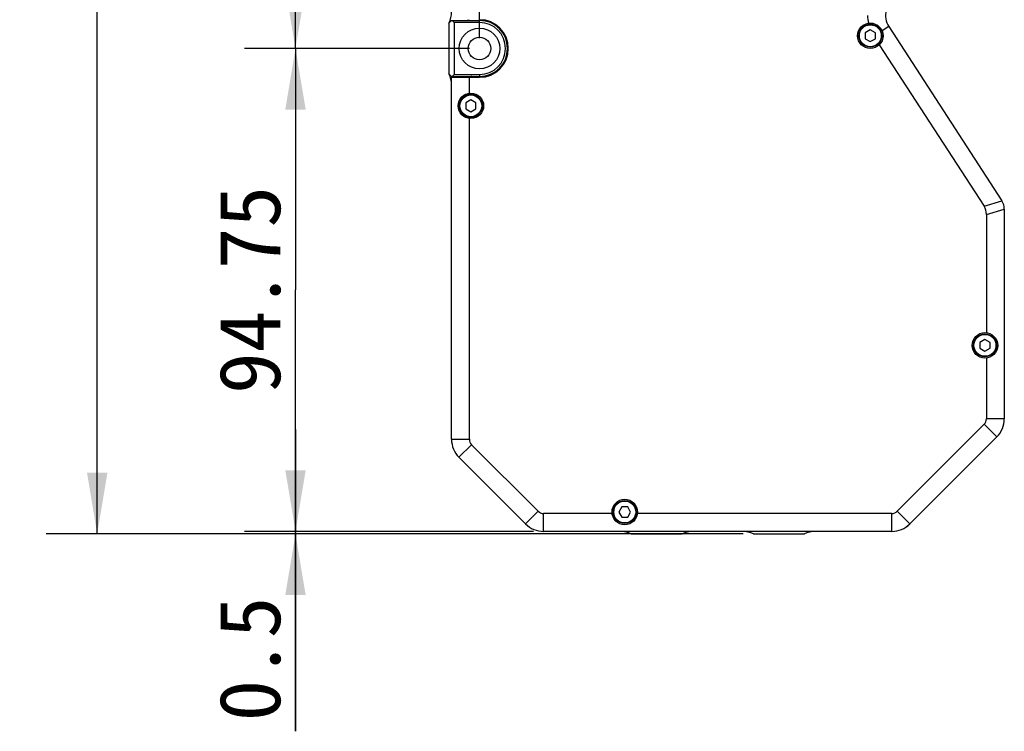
# Model space of a CAD drawing. Header units: millimetres. Extents: x 25 to 415, y 5 to 292.
# Tile 9 of 38: x 136 to 185, y 118 to 152. Entities that reach past the tile are written whole.
import ezdxf
from ezdxf.enums import TextEntityAlignment as Align

# ---------------------------------------------------------------- set-up
doc = ezdxf.new("R2010")
doc.units = ezdxf.units.MM
doc.header["$LTSCALE"] = 23.1
doc.layers.get('0').update_dxf_attribs({"linetype": 'CONTINUOUS'})
doc.layers.add('00_COMPONENTS', color=7, linetype='CONTINUOUS')
doc.layers.add('51__DRAFT_DIMS', color=7, linetype='CONTINUOUS')
doc.styles.get("Standard").update_dxf_attribs({"font": 'simfang.ttf'})
doc.dimstyles.new('DIMSTYLE_1', dxfattribs={"dimtxt": 3, "dimasz": 3, "dimexe": 2.5, "dimexo": 0.5, "dimgap": 0.75, "dimtad": 1, "dimlfac": 4, "dimdsep": 46, "dimtxsty": 'STANDARD', "dimblk": '_FILLED', "dimblk1": '_FILLED', "dimblk2": '_FILLED', "dimcen": 0.09, "dimclrt": 3, "dimazin": 2, "dimtp": 0.3, "dimtm": 0.3, "dimtfac": 1, "dimtofl": 0, "dimtmove": 0, "dimatfit": 3, "dimldrblk": '_FILLED', "dimfxl": 1, "dimtolj": 1, "dimarcsym": 0})
doc.dimstyles.new('DIMSTYLE_2', dxfattribs={"dimtxt": 3, "dimasz": 3, "dimexe": 2.5, "dimexo": 0.5, "dimgap": 0.75, "dimtad": 1, "dimlfac": 4, "dimdsep": 46, "dimtxsty": 'STANDARD', "dimblk": '_FILLED', "dimblk1": '_FILLED', "dimblk2": '_FILLED', "dimcen": 0.09, "dimclrt": 3, "dimazin": 2, "dimtp": 0.5, "dimtm": 0.5, "dimtfac": 1, "dimtofl": 0, "dimtmove": 0, "dimatfit": 3, "dimldrblk": '_FILLED', "dimfxl": 1, "dimtolj": 1, "dimarcsym": 0})
doc.dimstyles.new('DIMSTYLE_3', dxfattribs={"dimtxt": 3, "dimasz": 3, "dimexe": 2.5, "dimexo": 0.5, "dimgap": 0.75, "dimtad": 1, "dimlfac": 4, "dimdsep": 46, "dimtxsty": 'STANDARD', "dimblk": '_FILLED', "dimblk1": '_FILLED', "dimblk2": '_FILLED', "dimcen": 0.09, "dimclrt": 3, "dimazin": 2, "dimtp": 0.1, "dimtm": 0.1, "dimtfac": 1, "dimtofl": 0, "dimtmove": 0, "dimatfit": 3, "dimldrblk": '_FILLED', "dimfxl": 1, "dimtolj": 1, "dimarcsym": 0})

# ---------------------------------------------------------------- blocks, each defined once
blk = doc.blocks.new('_FILLED')
at = {"color": 0, "linetype": 'ByBlock'}
blk.add_solid([(0, 0), (-1, 0.167), (-1, -0.167)], dxfattribs=at)
blk = doc.blocks.new('*D3')
at = {"layer": '51__DRAFT_DIMS', "color": 4}
for p, q in [((161.446, 191.02), (137.543, 191.02)), ((140.043, 191.02), (140.043, 159.145)), ((140.043, 127.27), (140.043, 159.145)), ((171.741, 127.27), (137.543, 127.27))]:
    blk.add_line(p, q, dxfattribs=at)
at = {"layer": '51__DRAFT_DIMS', "color": 4, "xscale": 3, "yscale": 3, "zscale": 3}
for p, rotation in [((140.043, 191.02), 90), ((140.043, 127.27), 270)]:
    blk.add_blockref('_FILLED', p, dxfattribs=dict(at, rotation=rotation))
at = {"layer": '51__DRAFT_DIMS', "color": 3}
blk.add_text('255', height=3, rotation=90, dxfattribs=at).set_placement((139.293, 159.145), align=Align.CENTER)
blk = doc.blocks.new('*D4')
at = {"layer": '51__DRAFT_DIMS', "color": 4}
for p, q in [((158.804, 151.582), (158.804, 207.074)), ((184.554, 186), (184.554, 207.074)), ((158.804, 204.574), (171.679, 204.574)), ((184.554, 204.574), (171.679, 204.574))]:
    blk.add_line(p, q, dxfattribs=at)
at = {"layer": '51__DRAFT_DIMS', "color": 4, "xscale": 3, "yscale": 3, "zscale": 3, "rotation": 180}
blk.add_blockref('_FILLED', (158.804, 204.574), dxfattribs=at)
at = {"layer": '51__DRAFT_DIMS', "color": 4, "xscale": 3, "yscale": 3, "zscale": 3}
blk.add_blockref('_FILLED', (184.554, 204.574), dxfattribs=at)
at = {"layer": '51__DRAFT_DIMS', "color": 3}
blk.add_text('103', height=3, dxfattribs=at).set_placement((171.679, 205.324), align=Align.CENTER)
blk = doc.blocks.new('*D5')
at = {"layer": '51__DRAFT_DIMS', "color": 4}
for p, q in [((158.804, 151.582), (158.804, 198.979)), ((183.179, 179.082), (183.179, 198.979)), ((158.804, 196.479), (170.991, 196.479)), ((183.179, 196.479), (170.991, 196.479))]:
    blk.add_line(p, q, dxfattribs=at)
at = {"layer": '51__DRAFT_DIMS', "color": 4, "xscale": 3, "yscale": 3, "zscale": 3, "rotation": 180}
blk.add_blockref('_FILLED', (158.804, 196.479), dxfattribs=at)
at = {"layer": '51__DRAFT_DIMS', "color": 4, "xscale": 3, "yscale": 3, "zscale": 3}
blk.add_blockref('_FILLED', (183.179, 196.479), dxfattribs=at)
at = {"layer": '51__DRAFT_DIMS', "color": 3}
blk.add_text('97.5', height=3, dxfattribs=at).set_placement((170.991, 197.229), align=Align.CENTER)
blk = doc.blocks.new('*D7')
at = {"layer": '51__DRAFT_DIMS', "color": 4}
for p, q in [((158.304, 167.332), (147.273, 167.332)), ((149.773, 167.332), (149.773, 159.207)), ((149.773, 151.082), (149.773, 159.207)), ((158.304, 151.082), (147.273, 151.082))]:
    blk.add_line(p, q, dxfattribs=at)
at = {"layer": '51__DRAFT_DIMS', "color": 4, "xscale": 3, "yscale": 3, "zscale": 3}
for p, rotation in [((149.773, 167.332), 90), ((149.773, 151.082), 270)]:
    blk.add_blockref('_FILLED', p, dxfattribs=dict(at, rotation=rotation))
at = {"layer": '51__DRAFT_DIMS', "color": 3}
blk.add_text('65', height=3, rotation=90, dxfattribs=at).set_placement((149.023, 159.207), align=Align.CENTER)
blk = doc.blocks.new('*D9')
at = {"layer": '51__DRAFT_DIMS', "color": 4}
for p, q in [((158.304, 151.082), (147.273, 151.082)), ((149.773, 151.082), (149.773, 139.239)), ((149.773, 127.395), (149.773, 139.239)), ((161.446, 127.395), (147.273, 127.395))]:
    blk.add_line(p, q, dxfattribs=at)
at = {"layer": '51__DRAFT_DIMS', "color": 4, "xscale": 3, "yscale": 3, "zscale": 3}
for p, rotation in [((149.773, 151.082), 90), ((149.773, 127.395), 270)]:
    blk.add_blockref('_FILLED', p, dxfattribs=dict(at, rotation=rotation))
at = {"layer": '51__DRAFT_DIMS', "color": 3}
blk.add_text('94.75', height=3, rotation=90, dxfattribs=at).set_placement((149.023, 139.239), align=Align.CENTER)
blk = doc.blocks.new('*D10')
at = {"layer": '51__DRAFT_DIMS', "color": 4}
for p, q in [((149.773, 127.395), (149.773, 132.395)), ((149.773, 132.395), (149.773, 127.332)), ((161.446, 127.395), (147.273, 127.395)), ((171.741, 127.27), (147.273, 127.27)), ((149.773, 117.588), (149.773, 127.332)), ((149.773, 127.27), (149.773, 117.588))]:
    blk.add_line(p, q, dxfattribs=at)
at = {"layer": '51__DRAFT_DIMS', "color": 4, "xscale": 3, "yscale": 3, "zscale": 3}
for p, rotation in [((149.773, 127.395), 270), ((149.773, 127.27), 90)]:
    blk.add_blockref('_FILLED', p, dxfattribs=dict(at, rotation=rotation))
at = {"layer": '51__DRAFT_DIMS', "color": 3}
blk.add_text('0.5', height=3, rotation=90, dxfattribs=at).set_placement((149.023, 124.197), align=Align.RIGHT)

msp = doc.modelspace()

# ---------------------------------------------------------------- linework, layer by layer
at = {"layer": '00_COMPONENTS', "color": 7}
for p, q in [((157.4287, 152.4574), (157.3037, 152.3324)), ((157.3037, 152.3324), (157.3037, 149.8324)), ((157.4287, 152.4574), (158.8037, 152.4574)), ((157.5537, 152.3574), (157.4537, 152.4574)), ((157.5537, 152.3574), (157.5537, 149.8074)), ((158.8037, 152.3574), (157.5537, 152.3574)), ((177.9787, 151.9961), (177.7287, 151.8517)), ((177.7287, 151.8517), (177.7287, 151.563)), ((178.2287, 151.8517), (177.9787, 151.9961)), ((178.2287, 151.563), (178.2287, 151.8517)), ((178.8825, 152.1552), (184.4327, 143.6087)), ((177.7287, 151.563), (177.9787, 151.4187)), ((177.9787, 151.4187), (178.2287, 151.563)), ((178.4184, 151.2633), (183.5586, 143.3481)), ((157.3037, 149.8324), (157.4287, 149.7074)), ((157.4537, 149.7074), (157.5537, 149.8074)), ((157.5537, 149.8074), (158.8037, 149.8074)), ((157.4287, 149.7074), (158.8037, 149.7074)), ((157.4287, 131.9124), (157.4287, 149.6699)), ((157.4287, 149.6699), (158.8037, 149.6699)), ((158.3037, 148.8904), (158.3037, 149.6699)), ((158.3787, 148.5586), (158.1287, 148.4142)), ((158.1287, 148.4142), (158.1287, 148.1255)), ((158.6287, 148.4142), (158.3787, 148.5586)), ((158.6287, 148.1255), (158.6287, 148.4142)), ((158.1287, 148.1255), (158.3787, 147.9812)), ((158.3787, 147.9812), (158.6287, 148.1255)), ((158.3037, 131.9124), (158.3037, 147.6494)), ((184.5537, 143.2002), (184.5537, 132.9143)), ((183.6787, 142.9428), (183.6787, 137.1404)), ((183.6037, 136.8086), (183.3537, 136.6642)), ((183.8537, 136.6642), (183.6037, 136.8086)), ((183.3537, 136.6642), (183.3537, 136.3755)), ((183.3537, 136.3755), (183.6037, 136.2312)), ((183.6037, 136.2312), (183.8537, 136.3755)), ((183.8537, 136.3755), (183.8537, 136.6642)), ((183.6787, 135.8994), (183.6787, 132.9143)), ((183.5689, 132.6491), (179.2994, 128.3797)), ((184.1876, 132.0304), (179.9182, 127.761)), ((179.9198, 127.761), (184.1876, 132.0288)), ((161.681, 128.3797), (158.4135, 131.6472)), ((161.0623, 127.761), (157.7948, 131.0285)), ((165.7844, 128.5949), (165.64, 128.3449)), ((166.073, 128.5949), (165.7844, 128.5949)), ((166.2174, 128.3449), (166.073, 128.5949)), ((165.3082, 128.2699), (161.9462, 128.2699)), ((165.64, 128.3449), (165.7844, 128.0949)), ((165.7844, 128.0949), (166.073, 128.0949)), ((166.073, 128.0949), (166.2174, 128.3449)), ((179.0343, 128.2699), (166.5492, 128.2699)), ((179.0343, 127.3949), (161.9462, 127.3949)), ((166.2412, 127.2699), (168.7412, 127.2699)), ((172.2412, 127.2699), (174.7412, 127.2699))]:
    msp.add_line(p, q, dxfattribs=at)
at = {"layer": '00_COMPONENTS', "color": 4}
for p, q in [((158.8037, 152.3574), (158.8037, 152.4574)), ((178.8825, 152.1552), (178.5572, 151.944)), ((160.1375, 151.4162), (160.1683, 151.447)), ((158.8037, 149.8074), (158.8037, 149.7074)), ((158.3912, 149.6699), (158.4287, 149.7074)), ((183.5586, 143.3481), (184.4336, 143.6073)), ((183.6787, 142.9428), (184.5537, 143.2019)), ((184.5537, 132.9143), (183.6787, 132.9143)), ((184.1876, 132.0304), (183.5689, 132.6491)), ((157.4287, 131.9124), (158.3037, 131.9124)), ((157.7948, 131.0285), (158.4135, 131.6472)), ((161.0623, 127.761), (161.681, 128.3797)), ((161.9462, 127.3949), (161.9462, 128.2699)), ((179.0343, 127.3949), (179.0343, 128.2699)), ((179.9182, 127.761), (179.2994, 128.3797))]:
    msp.add_line(p, q, dxfattribs=at)
at = {"layer": '00_COMPONENTS', "color": 7}
for centre, radius in [((177.9787, 151.7074), 0.625), ((177.9787, 151.7074), 0.5625), ((158.8037, 151.0824), 1), ((158.8037, 151.0824), 0.55), ((158.3787, 148.2699), 0.625), ((158.3787, 148.2699), 0.5625), ((183.6037, 136.5199), 0.625), ((183.6037, 136.5199), 0.5625), ((165.9287, 128.3449), 0.625), ((165.9287, 128.3449), 0.5625)]:
    msp.add_circle(centre, radius, dxfattribs=at)
at = {"layer": '00_COMPONENTS', "color": 4}
for centre in [(177.9787, 151.7074), (158.3787, 148.2699), (183.6037, 136.5199), (165.9287, 128.3449)]:
    msp.add_circle(centre, 0.5375, dxfattribs=at)
at = {"layer": '00_COMPONENTS', "color": 7}
for centre, radius, start, end in [((179.7212, 152.6999), 1, 118, 213), ((156.1787, 152.8772), 1.25, 334.15807, 360), ((179.7212, 152.6999), 1.875, 180, 191.52806), ((158.4287, 153.2074), 0.75, 251.81163, 270), ((158.8037, 151.0824), 1.4125, 270, 90), ((158.8037, 151.0824), 1.375, 270, 90), ((158.8037, 151.0824), 1.275, 270, 90), ((156.1787, 149.2875), 1.25, 0, 25.84193), ((158.4287, 148.9574), 0.75, 90, 108.18837), ((183.8037, 143.2002), 0.75, 0, 33), ((183.3037, 132.9143), 0.375, 315, 360), ((183.3037, 132.9143), 1.25, 315, 360), ((183.3037, 132.9127), 1.25, 315, 360), ((158.6787, 131.9124), 1.25, 180, 225), ((158.6787, 131.9124), 0.375, 180, 225), ((161.9462, 128.6449), 0.375, 225, 270), ((179.0343, 128.6449), 0.375, 270, 315), ((161.9462, 128.6449), 1.25, 225, 270), ((179.0343, 128.6449), 1.25, 270, 315), ((179.0359, 128.6449), 1.25, 270, 315), ((165.6963, 126.1449), 1.25, 64.15807, 90), ((169.2861, 126.1449), 1.25, 90, 115.84193), ((171.6963, 126.1449), 1.25, 64.15807, 90), ((175.2861, 126.1449), 1.25, 90, 115.84193)]:
    msp.add_arc(centre, radius, start, end, dxfattribs=at)
msp.add_ellipse((180.6553, 142.2676), major_axis=(2.9932, 0.8866), ratio=0.4805021, start_param=-0.1413816, end_param=0.1413816, dxfattribs=at)

# ---------------------------------------------------------------- dimensions: what is measured, and where the dimension line sits
at = {"layer": '51__DRAFT_DIMS', "color": 4}
for base, p1, p2, angle, dimstyle, picture, middle in [((158.8037, 204.5744), (184.5537, 185.5005), (158.8037, 151.0824), 180, 'DIMSTYLE_1', '*D4', (171.7607, 204.5744)), ((140.0429, 127.2699), (161.9462, 191.0199), (172.2412, 127.2699), 270, 'DIMSTYLE_2', '*D3', (140.0429, 159.0863)), ((149.7726, 167.3324), (158.8037, 151.0824), (158.8037, 167.3324), 90, 'DIMSTYLE_1', '*D7', (149.7726, 159.1459)), ((149.7726, 151.0824), (161.9462, 127.3949), (158.8037, 151.0824), 90, 'DIMSTYLE_1', '*D9', (149.7726, 139.1566)), ((149.7726, 127.3949), (172.2412, 127.2699), (161.9462, 127.3949), 90, 'DIMSTYLE_3', '*D10', (149.7726, 120.8282))]:
    dim = msp.add_linear_dim(base=base, p1=p1, p2=p2, angle=angle, dimstyle=dimstyle, dxfattribs=at)
    dim.commit()
    dim.dimension.update_dxf_attribs({"geometry": picture, "text_midpoint": middle, "dimtype": 160})
dim = msp.add_linear_dim(base=(183.1787, 196.4793), p1=(158.8037, 151.0824), p2=(183.1787, 178.5824), dimstyle='DIMSTYLE_1', dxfattribs=at)
dim.commit()
dim.dimension.update_dxf_attribs({"geometry": '*D5', "text_midpoint": (170.9121, 196.4793), "dimtype": 160})

doc.saveas('drawing.dxf')
